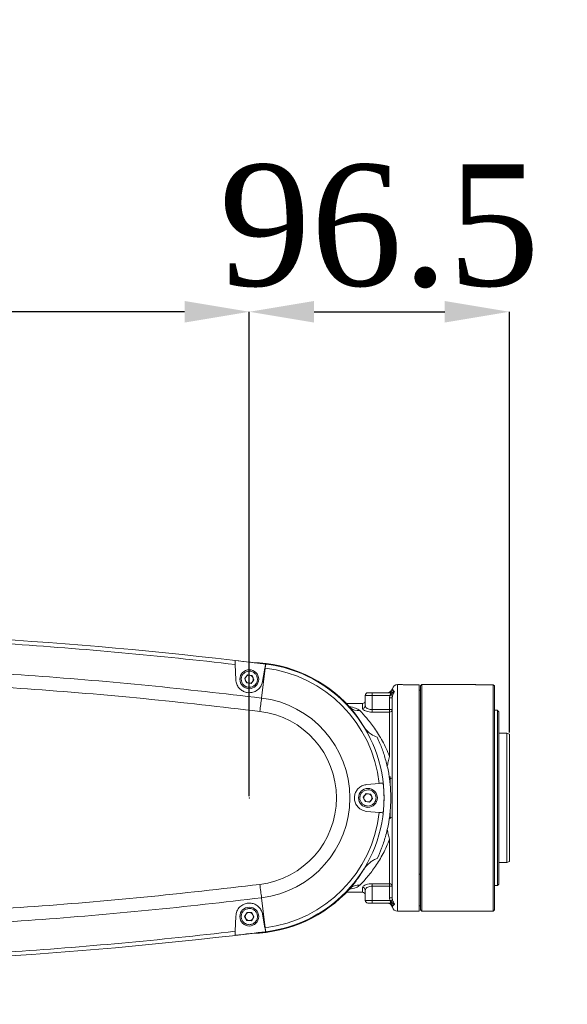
# Model space of a CAD drawing. Header units: millimetres. Extents: x 739 to 2567, y 424 to 1289.
# Tile 38 of 58: x 2066 to 2086, y 1183 to 1220. Entities that reach past the tile are written whole.
import ezdxf

# ---------------------------------------------------------------- set-up
doc = ezdxf.new("R2010")
doc.units = ezdxf.units.MM
doc.header["$PDSIZE"] = -1
doc.layers.add('5', color=7, linetype='Continuous', lineweight=35)
doc.styles.add('SLDTEXTSTYLE0', font='TXT', dxfattribs={"width": 0.7})
doc.styles.get("Standard").update_dxf_attribs({"font": 'times.ttf'})
doc.dimstyles.new('SLDDIMSTYLE3', dxfattribs={"dimtxt": 3.5, "dimasz": 2.4, "dimexe": 0, "dimexo": 0.0625, "dimgap": 0.875, "dimtad": 2, "dimlfac": 2, "dimrnd": 1e-09, "dimzin": 12, "dimdsep": 46, "dimtxsty": 'SLDTEXTSTYLE0', "dimsah": 1, "dimcen": 0.09, "dimadec": 0, "dimazin": 3, "dimtfac": 1, "dimtdec": 3, "dimtofl": 0, "dimtmove": 0, "dimatfit": 3, "dimfxl": 1, "dimfrac": 2, "dimtolj": 1, "dimtzin": 12, "dimarcsym": 0})

# ---------------------------------------------------------------- blocks, each defined once
blk = doc.blocks.new('*D124')
at = {"layer": '5', "color": 0, "lineweight": -2}
for p, q in [((2004.999, 1190.859), (2004.999, 1208.821)), ((2072.099, 1208.821), (2007.399, 1208.821)), ((2074.499, 1190.859), (2074.499, 1208.821))]:
    blk.add_line(p, q, dxfattribs=at)
at = {"layer": '5', "color": 0}
for points in [[(2007.399, 1209.221), (2007.399, 1208.421), (2004.999, 1208.821)], [(2072.099, 1208.421), (2072.099, 1209.221), (2074.499, 1208.821)]]:
    blk.add_solid(points, dxfattribs=at)
at = {"layer": 'Defpoints', "color": 0}
for p in [(2004.999, 1208.821), (2004.999, 1190.797), (2074.499, 1190.797)]:
    blk.add_point(p, dxfattribs=at)
at = {"layer": '5', "color": 0, "lineweight": 5, "insert": (2039.749, 1214.287), "char_height": 4.5, "attachment_point": 2}
blk.add_mtext('\\A1;695', dxfattribs=at)
blk = doc.blocks.new('*D125')
at = {"layer": '5', "color": 0, "lineweight": -2}
for p, q in [((2074.499, 1190.859), (2074.499, 1208.821)), ((2076.899, 1208.821), (2081.749, 1208.821)), ((2084.149, 1193.223), (2084.149, 1208.821))]:
    blk.add_line(p, q, dxfattribs=at)
at = {"layer": '5', "color": 0}
for points in [[(2076.899, 1209.221), (2076.899, 1208.421), (2074.499, 1208.821)], [(2081.749, 1208.421), (2081.749, 1209.221), (2084.149, 1208.821)]]:
    blk.add_solid(points, dxfattribs=at)
at = {"layer": 'Defpoints', "color": 0}
for p in [(2084.149, 1208.821), (2084.149, 1193.16), (2074.499, 1190.797)]:
    blk.add_point(p, dxfattribs=at)
at = {"layer": '5', "color": 0, "lineweight": 5, "insert": (2079.324, 1214.287), "char_height": 4.5, "attachment_point": 2}
blk.add_mtext('\\A1;96.5', dxfattribs=at)
blk = doc.blocks.new('*D126')
at = {"layer": '5', "color": 0, "lineweight": -2}
for p, q in [((2005.062, 1251.877), (2144.149, 1251.877)), ((2144.149, 1249.477), (2144.149, 1082.197)), ((2011.062, 1079.797), (2144.149, 1079.797))]:
    blk.add_line(p, q, dxfattribs=at)
at = {"layer": '5', "color": 0}
for points in [[(2144.549, 1249.477), (2143.749, 1249.477), (2144.149, 1251.877)], [(2143.749, 1082.197), (2144.549, 1082.197), (2144.149, 1079.797)]]:
    blk.add_solid(points, dxfattribs=at)
at = {"layer": 'Defpoints', "color": 0}
for p in [(2004.999, 1251.877), (2011, 1079.797), (2144.149, 1079.797)]:
    blk.add_point(p, dxfattribs=at)
at = {"layer": '5', "color": 0, "lineweight": 5, "insert": (2138.683, 1165.837), "char_height": 4.5, "attachment_point": 2, "rotation": 90}
blk.add_mtext('\\A1;1720.8', dxfattribs=at)

msp = doc.modelspace()

# ---------------------------------------------------------------- linework, layer by layer
at = {"color": 7, "linetype": 'Continuous', "lineweight": 5}
for p, q in [((2073.999366, 1195.179155), (2073.979685, 1195.742761)), ((2074.952504, 1194.501006), (2075.088334, 1195.610673)), ((2075.079967, 1195.611697), (2074.991466, 1195.10978)), ((2075.088334, 1195.610673), (2075.106559, 1195.759562)), ((2074.435241, 1195.357623), (2074.327705, 1195.221843)), ((2074.606597, 1195.332384), (2074.435241, 1195.357623)), ((2074.670418, 1195.171366), (2074.606597, 1195.332384)), ((2074.327705, 1195.221843), (2074.391526, 1195.060825)), ((2074.391526, 1195.060825), (2074.562883, 1195.035586)), ((2074.562883, 1195.035586), (2074.670418, 1195.171366)), ((2080.150983, 1194.996605), (2079.999062, 1194.996605)), ((2080.799062, 1194.993925), (2080.299062, 1194.993925)), ((2080.799062, 1194.993925), (2080.799062, 1186.596605)), ((2080.899062, 1194.996605), (2080.849062, 1194.946605)), ((2080.849062, 1186.646605), (2080.849062, 1194.946605)), ((2082.849062, 1194.996605), (2080.899062, 1194.996605)), ((2080.899062, 1194.996605), (2080.899062, 1186.596605)), ((2083.549062, 1194.993925), (2082.999062, 1194.993925)), ((2083.549062, 1186.596605), (2083.549062, 1194.993925)), ((2083.596352, 1194.946605), (2083.549062, 1194.993925)), ((2083.599062, 1194.946605), (2083.596352, 1194.946605)), ((2083.599062, 1194.946605), (2083.599062, 1186.646605)), ((2079.056794, 1194.596605), (2078.799062, 1194.596605)), ((2078.799062, 1194.210579), (2078.799062, 1194.596605)), ((2078.899062, 1194.696605), (2079.056794, 1194.696605)), ((2079.056794, 1194.596605), (2079.056794, 1194.696605)), ((2079.056794, 1194.696605), (2079.735811, 1194.696605)), ((2079.711456, 1194.596605), (2079.056794, 1194.596605)), ((2079.056794, 1194.069218), (2079.056794, 1194.596605)), ((2079.699062, 1194.504704), (2079.711456, 1194.596605)), ((2079.699062, 1194.504704), (2079.799062, 1194.504704)), ((2079.699062, 1194.069218), (2079.699062, 1194.504704)), ((2079.711456, 1194.596605), (2079.735811, 1194.630293)), ((2079.711456, 1194.596605), (2079.807325, 1194.570145)), ((2079.735811, 1194.630293), (2079.735811, 1194.696605)), ((2079.807325, 1194.570145), (2079.799062, 1194.504704)), ((2079.799062, 1187.088505), (2079.799062, 1194.504704)), ((2079.823561, 1194.619224), (2079.807325, 1194.570145)), ((2080.849062, 1194.796605), (2080.799062, 1194.796605)), ((2078.699062, 1194.296605), (2078.102924, 1194.296605)), ((2079.056794, 1194.069218), (2079.056794, 1193.978312)), ((2079.056794, 1194.069218), (2079.699062, 1194.069218)), ((2079.699062, 1193.978312), (2079.056794, 1193.978312)), ((2079.699062, 1194.069218), (2079.799062, 1194.069218)), ((2079.699062, 1194.069218), (2079.699062, 1193.978312)), ((2079.699062, 1192.329877), (2079.699062, 1193.978312)), ((2083.699062, 1194.046605), (2083.599062, 1194.046605)), ((2083.699062, 1194.043141), (2083.699062, 1194.046605)), ((2083.699062, 1187.546605), (2083.699062, 1194.043141)), ((2083.699062, 1194.043141), (2083.749062, 1193.993087)), ((2083.749062, 1193.993087), (2083.749062, 1187.596605)), ((2084.049062, 1193.196605), (2083.749062, 1193.196605)), ((2084.149062, 1193.160208), (2084.049062, 1193.196605)), ((2084.049062, 1192.493661), (2084.049062, 1193.196605)), ((2084.149062, 1193.160208), (2084.149062, 1192.467924)), ((2084.049062, 1188.396605), (2084.049062, 1192.493661)), ((2084.149062, 1192.467924), (2084.149062, 1188.433002)), ((2079.719062, 1191.589879), (2079.719062, 1191.310629)), ((2078.855484, 1191.294702), (2079.319057, 1191.335259)), ((2078.835241, 1190.957623), (2078.727705, 1190.821843)), ((2079.006597, 1190.932384), (2078.835241, 1190.957623)), ((2079.070418, 1190.771366), (2079.006597, 1190.932384)), ((2078.727705, 1190.821843), (2078.791526, 1190.660825)), ((2078.791526, 1190.660825), (2078.962883, 1190.635586)), ((2078.962883, 1190.635586), (2079.070418, 1190.771366)), ((2079.319057, 1190.25795), (2078.855484, 1190.298507)), ((2079.719062, 1190.303143), (2079.719062, 1190.017088)), ((2079.699062, 1187.614897), (2079.699062, 1189.263332)), ((2083.749062, 1188.396605), (2084.049062, 1188.396605)), ((2084.049062, 1188.396605), (2084.149062, 1188.433002)), ((2079.056794, 1187.614897), (2079.699062, 1187.614897)), ((2079.056794, 1187.614897), (2079.056794, 1187.523991)), ((2079.699062, 1187.614897), (2079.699062, 1187.523991)), ((2083.699062, 1187.546605), (2083.749062, 1187.596605)), ((2078.102924, 1187.296605), (2078.699062, 1187.296605)), ((2078.799062, 1187.38263), (2078.799062, 1186.996605)), ((2079.699062, 1187.523991), (2079.056794, 1187.523991)), ((2079.056794, 1187.523991), (2079.056794, 1186.996605)), ((2079.799062, 1187.523991), (2079.699062, 1187.523991)), ((2079.699062, 1187.088505), (2079.699062, 1187.523991)), ((2083.599062, 1187.546605), (2083.699062, 1187.546605)), ((2074.952504, 1187.092203), (2075.088334, 1185.982536)), ((2078.799062, 1186.996605), (2079.056794, 1186.996605)), ((2079.056794, 1186.896605), (2078.899062, 1186.896605)), ((2079.056794, 1186.996605), (2079.711456, 1186.996605)), ((2079.056794, 1186.896605), (2079.056794, 1186.996605)), ((2079.735811, 1186.896605), (2079.056794, 1186.896605)), ((2079.711456, 1186.996605), (2079.699062, 1187.088505)), ((2079.799062, 1187.088505), (2079.699062, 1187.088505)), ((2079.807325, 1187.023064), (2079.711456, 1186.996605)), ((2079.735811, 1186.962916), (2079.711456, 1186.996605)), ((2079.735811, 1186.896605), (2079.735811, 1186.962916)), ((2079.799062, 1187.088505), (2079.807325, 1187.023064)), ((2079.807325, 1187.023064), (2079.823561, 1186.973985)), ((2074.419076, 1186.550235), (2074.326021, 1186.40415)), ((2074.592116, 1186.54269), (2074.419076, 1186.550235)), ((2074.672102, 1186.389059), (2074.592116, 1186.54269)), ((2074.991466, 1186.483429), (2075.079967, 1185.981512)), ((2079.999062, 1186.596605), (2080.799062, 1186.596605)), ((2080.799062, 1186.796605), (2080.849062, 1186.796605)), ((2080.849062, 1186.646605), (2080.899062, 1186.596605)), ((2080.899062, 1186.596605), (2083.549062, 1186.596605)), ((2083.549062, 1186.596605), (2083.599062, 1186.646605)), ((2073.979685, 1185.850448), (2073.999366, 1186.414054)), ((2074.326021, 1186.40415), (2074.406007, 1186.250519)), ((2074.406007, 1186.250519), (2074.579048, 1186.242974)), ((2074.579048, 1186.242974), (2074.672102, 1186.389059)), ((2075.088334, 1185.982536), (2075.106559, 1185.833647))]:
    msp.add_line(p, q, dxfattribs=at)
at = {"color": 8, "linetype": 'Continuous', "lineweight": 5}
for p, q in [((2079.999062, 1194.996605), (2079.999062, 1186.596605)), ((2078.699062, 1194.115747), (2078.699062, 1194.296605)), ((2080.849062, 1187.968177), (2080.799062, 1187.968177)), ((2078.699062, 1187.296605), (2078.699062, 1187.477462))]:
    msp.add_line(p, q, dxfattribs=at)
at = {"color": 7, "linetype": 'Continuous', "lineweight": 5, "flags": 128}
for points in [[(2075.088334, 1195.610673), (2075.087288, 1195.610801), (2075.086243, 1195.610929), (2075.085197, 1195.611057), (2075.084151, 1195.611185), (2075.083105, 1195.611313), (2075.082059, 1195.611441), (2075.081013, 1195.611569), (2075.079967, 1195.611697)], [(2075.079967, 1185.981512), (2075.081013, 1185.98164), (2075.082059, 1185.981768), (2075.083105, 1185.981896), (2075.084151, 1185.982024), (2075.085197, 1185.982152), (2075.086243, 1185.98228), (2075.087288, 1185.982408), (2075.088334, 1185.982536)]]:
    msp.add_lwpolyline(points, dxfattribs=at)
at = {"color": 7, "linetype": 'Continuous', "lineweight": 5}
for centre in [(2074.499062, 1195.196605), (2078.899062, 1190.796605), (2074.499062, 1186.396605)]:
    msp.add_circle(centre, 0.35, dxfattribs=at)
for centre, radius, start, end in [((2053.999062, 1023.321605), 173.725, 83.02135019, 89.59224332), ((2053.999062, 1023.321605), 173.575, 83.38989578, 86.18560342), ((2053.999062, 1023.321605), 173.722424, 83.021564, 83.39725789), ((2074.499062, 1190.796605), 5.023726, 42.0890802, 88.6742263), ((2074.499062, 1190.796605), 4.85, 6.3765865, 83.0213502), ((2074.499062, 1190.796605), 5.002871, 32.3348964, 83.0340106), ((2074.499062, 1190.796605), 5, 276.9786498, 83.0213502), ((2074.499062, 1195.196605), 0.15, 141.621248, 201.621248), ((2074.499062, 1195.196605), 0.15, 81.621248, 141.621248), ((2074.499062, 1195.196605), 0.15, 21.621248, 81.621248), ((2074.499062, 1195.196605), 0.15, 321.621248, 21.621248), ((2074.499062, 1195.196605), 0.15, 201.621248, 261.621248), ((2074.499062, 1195.196605), 0.15, 261.621248, 321.621248), ((2079.999062, 1194.796605), 0.2, 90, 165.5060111), ((2074.499062, 1190.796605), 3.732051, 276.9786498, 83.0213502), ((2078.899062, 1194.596605), 0.1, 90, 180), ((2079.611763, 1194.896605), 0.2, 269.9998283, 345.4954133), ((2079.649663, 1194.895028), 0.198424, 270.0810457, 331.78032), ((2079.793779, 1194.736485), 0.120983, 241.3706588, 284.2508346), ((2078.53666, 1194.460223), 0.42844, 223.7531676, 278.2559134), ((2078.699062, 1194.396605), 0.1, 270, 0), ((2078.701579, 1194.213233), 0.097519, 268.5210553, 358.4404492), ((2074.499062, 1190.796605), 3.232051, 276.9786498, 83.0213502), ((2079.703402, 1194.073993), 0.095779, 267.4027155, 357.142682), ((2074.499062, 1190.796605), 4.997424, 353.6640302, 6.3359698), ((2079.722995, 1191.655986), 0.138621, 260.0577694, 303.2802662), ((2078.899062, 1190.796605), 0.15, 141.621248, 201.621248), ((2078.899062, 1190.796605), 0.15, 81.621248, 141.621248), ((2078.899062, 1190.796605), 0.15, 21.621248, 81.621248), ((2078.899062, 1190.796605), 0.15, 321.621248, 21.621248), ((2078.899062, 1190.796605), 0.15, 201.621248, 261.621248), ((2078.899062, 1190.796605), 0.15, 261.621248, 321.621248), ((2074.499062, 1190.796605), 4.85, 276.9786498, 353.6234135), ((2079.722995, 1189.937223), 0.138621, 56.7197338, 99.9422306), ((2074.499062, 1190.796605), 5.002871, 276.9687215, 327.6651036), ((2078.53666, 1187.132986), 0.42844, 81.7440866, 136.2468324), ((2079.703402, 1187.519216), 0.095779, 2.857318, 92.5972845), ((2074.499062, 1190.796605), 5.023726, 271.3257737, 317.9109198), ((2078.701579, 1187.379976), 0.097519, 1.5595508, 91.4789447), ((2078.699062, 1187.196605), 0.1, 0, 90), ((2078.899062, 1186.996605), 0.1, 180, 270), ((2079.611763, 1186.696605), 0.2, 14.4856094, 90.0001717), ((2079.649663, 1186.698181), 0.198424, 28.21968, 89.9189543), ((2079.793779, 1186.856724), 0.120983, 75.7491654, 118.6293412), ((2074.499062, 1186.396605), 0.15, 147.5033187, 207.5033187), ((2074.499062, 1186.396605), 0.15, 87.5033187, 147.5033187), ((2074.499062, 1186.396605), 0.15, 27.5033187, 87.5033187), ((2074.499062, 1186.396605), 0.15, 327.5033187, 27.5033187), ((2079.999062, 1186.796605), 0.2, 194.4950337, 270), ((2074.499062, 1186.396605), 0.15, 207.5033187, 267.5033187), ((2074.499062, 1186.396605), 0.15, 267.5033187, 327.5033187), ((2053.999062, 1358.271605), 173.725, 270.40775668, 276.97864981), ((2053.999062, 1358.271605), 173.575, 273.81439658, 276.61010422), ((2053.999062, 1358.271605), 173.722424, 276.60274211, 276.978436)]:
    msp.add_arc(centre, radius, start, end, dxfattribs=at)
for points, knots in [([(2049.698572, 1195.725008), (2051.104288, 1195.750151), (2053.915718, 1195.800439), (2058.133587, 1195.744951), (2062.348863, 1195.594265), (2066.558954, 1195.336592), (2070.762419, 1194.983917), (2073.555809, 1194.661977), (2074.952504, 1194.501006)], [0, 0, 0, 0, 0.166666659, 0.333333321, 0.499999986, 0.666666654, 0.833333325, 1, 1, 1, 1]), ([(2073.974481, 1195.891773), (2073.974752, 1195.884011), (2073.975294, 1195.868488), (2073.977277, 1195.811707), (2073.978965, 1195.763375), (2073.979685, 1195.742761)], [0, 0, 0, 0, 0.364530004, 0.728971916, 1, 1, 1, 1]), ([(2075.079967, 1195.611697), (2075.08474, 1195.638765), (2075.094285, 1195.6929), (2075.102709, 1195.740675), (2075.104751, 1195.752252), (2075.105603, 1195.757084)], [0, 0, 0, 0, 0.368149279, 0.736313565, 1, 1, 1, 1]), ([(2074.891754, 1194.004711), (2073.458303, 1194.169615), (2070.591381, 1194.499426), (2066.275988, 1194.856498), (2061.952784, 1195.113176), (2057.624322, 1195.257009), (2053.294295, 1195.300195), (2050.409073, 1195.23672), (2048.966461, 1195.204982)], [0, 0, 0, 0, 0.166627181, 0.333256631, 0.499994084, 0.666733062, 0.83336635, 1, 1, 1, 1]), ([(2074.609603, 1194.917713), (2074.573049, 1194.907558), (2074.516615, 1194.891882), (2074.437839, 1194.900835), (2074.379246, 1194.919306), (2074.325376, 1194.949307), (2074.265992, 1195.000974), (2074.213401, 1195.083381), (2074.195258, 1195.179423), (2074.203115, 1195.257743), (2074.221793, 1195.316488), (2074.251824, 1195.370103), (2074.303072, 1195.4306), (2074.354937, 1195.457851), (2074.388521, 1195.475496)], [0, 0, 0, 0, 0.119721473, 0.184832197, 0.249999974, 0.315110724, 0.380278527, 0.5, 0.619721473, 0.684832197, 0.749999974, 0.815110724, 0.880278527, 1, 1, 1, 1]), ([(2074.388521, 1195.475496), (2074.425075, 1195.485651), (2074.481508, 1195.501327), (2074.560285, 1195.492374), (2074.618877, 1195.473903), (2074.672747, 1195.443902), (2074.732132, 1195.392235), (2074.784723, 1195.309828), (2074.802865, 1195.213786), (2074.795009, 1195.135467), (2074.77633, 1195.076721), (2074.746299, 1195.023106), (2074.695052, 1194.962609), (2074.643187, 1194.935358), (2074.609603, 1194.917713)], [0, 0, 0, 0, 0.119721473, 0.184832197, 0.249999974, 0.315110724, 0.380278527, 0.5, 0.619721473, 0.684832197, 0.749999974, 0.815110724, 0.880278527, 1, 1, 1, 1]), ([(2074.991466, 1195.10978), (2074.969324, 1195.038304), (2074.928303, 1194.905878), (2074.773745, 1194.764404), (2074.599201, 1194.69602), (2074.428931, 1194.693252), (2074.281324, 1194.738571), (2074.157408, 1194.821618), (2074.060757, 1194.940214), (2074.009578, 1195.065575), (2074.002122, 1195.148509), (2073.999366, 1195.179155)], [0, 0, 0, 0, 0.162678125, 0.301394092, 0.422956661, 0.526512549, 0.62053072, 0.714861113, 0.817081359, 0.932406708, 1, 1, 1, 1]), ([(2080.299062, 1194.993925), (2080.28221, 1194.993986), (2080.248506, 1194.994107), (2080.203482, 1194.994959), (2080.16988, 1194.99588), (2080.150827, 1194.996541), (2080.150939, 1194.996538), (2080.150983, 1194.996537)], [0, 0, 0, 0, 0.214744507, 0.429485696, 0.644312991, 0.859196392, 1, 1, 1, 1]), ([(2082.999062, 1194.993925), (2082.982204, 1194.993986), (2082.948489, 1194.994108), (2082.90355, 1194.994956), (2082.869622, 1194.99589), (2082.851627, 1194.996512), (2082.849791, 1194.996578), (2082.849062, 1194.996605)], [0, 0, 0, 0, 0.2146006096, 0.4291979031, 0.6438812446, 0.8586206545, 1, 1, 1, 1]), ([(2079.649944, 1194.696605), (2079.636368, 1194.696605), (2079.612595, 1194.696605), (2079.612013, 1194.696605), (2079.611763, 1194.696605)], [0, 0, 0, 0, 0.571091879, 1, 1, 1, 1]), ([(2079.735811, 1194.630293), (2079.736203, 1194.630687), (2079.75241, 1194.64695), (2079.775419, 1194.662842), (2079.819525, 1194.692589), (2079.851522, 1194.714768), (2079.876935, 1194.737105), (2079.882463, 1194.742244), (2079.882668, 1194.742434)], [0, 0, 0, 0, 0.008736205, 0.360692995, 0.448676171, 0.877001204, 0.995442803, 1, 1, 1, 1]), ([(2079.735811, 1194.696605), (2079.763072, 1194.698922), (2079.815579, 1194.703385), (2079.860885, 1194.729755), (2079.882668, 1194.742434)], [0, 0, 0, 0, 0.51920228, 1, 1, 1, 1]), ([(2079.882668, 1194.742434), (2079.882592, 1194.742293), (2079.88081, 1194.738947), (2079.872194, 1194.722664), (2079.861306, 1194.701638), (2079.843538, 1194.665502), (2079.832544, 1194.642026), (2079.823793, 1194.619812), (2079.823561, 1194.619224)], [0, 0, 0, 0, 0.004438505, 0.1052249, 0.501853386, 0.591394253, 0.989186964, 1, 1, 1, 1]), ([(2079.824503, 1194.801203), (2079.830655, 1194.790937), (2079.840945, 1194.773764), (2079.8707, 1194.75142), (2079.882668, 1194.742434)], [0, 0, 0, 0, 0.597802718, 1, 1, 1, 1]), ([(2078.261845, 1194.134299), (2078.262474, 1194.134009), (2078.26444, 1194.133101), (2078.246047, 1194.143552), (2078.22821, 1194.164567), (2078.221659, 1194.172284)], [0, 0, 0, 0, 0.229409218, 0.7170139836, 1, 1, 1, 1]), ([(2078.726169, 1193.472476), (2078.725182, 1193.474096), (2078.636564, 1193.619646), (2078.453741, 1193.887379), (2078.303377, 1194.070929), (2078.227187, 1194.163934)], [0, 0, 0, 0, 0.005522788, 0.496096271, 1, 1, 1, 1]), ([(2078.799062, 1194.210579), (2078.801238, 1194.198533), (2078.805914, 1194.17264), (2078.843468, 1194.132896), (2078.901676, 1194.09859), (2078.974684, 1194.074157), (2079.029549, 1194.070857), (2079.056794, 1194.069218)], [0, 0, 0, 0, 0.193830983, 0.416614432, 0.619941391, 0.81126561, 1, 1, 1, 1]), ([(2078.598182, 1194.036223), (2078.681049, 1193.948142), (2078.849287, 1193.769318), (2079.149444, 1193.386815), (2079.394775, 1192.994575), (2079.578035, 1192.632719), (2079.658723, 1192.430816), (2079.699062, 1192.329877)], [0, 0, 0, 0, 0.2398170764, 0.4868824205, 0.7391555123, 0.8695937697, 1, 1, 1, 1]), ([(2079.056794, 1193.978312), (2079.01912, 1193.979876), (2078.944047, 1193.982991), (2078.842745, 1194.006457), (2078.761348, 1194.039839), (2078.708588, 1194.078781), (2078.702081, 1194.10403), (2078.699062, 1194.115747)], [0, 0, 0, 0, 0.196890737, 0.39234704, 0.594568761, 0.81186095, 1, 1, 1, 1]), ([(2079.24418, 1193.043013), (2079.1661, 1193.0775), (2078.974139, 1193.162288), (2078.815256, 1193.337107), (2078.736746, 1193.456404), (2078.726169, 1193.472476)], [0, 0, 0, 0, 0.372358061, 0.915442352, 1, 1, 1, 1]), ([(2079.618134, 1191.961763), (2079.579716, 1192.111844), (2079.502032, 1192.415312), (2079.368492, 1192.770271), (2079.277975, 1192.968867), (2079.24418, 1193.043013)], [0, 0, 0, 0, 0.380091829, 0.768557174, 1, 1, 1, 1]), ([(2079.699062, 1192.329877), (2079.698739, 1192.328717), (2079.680452, 1192.263105), (2079.646743, 1192.141575), (2079.627339, 1192.019617), (2079.618134, 1191.961763)], [0, 0, 0, 0, 0.00936938, 0.530066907, 1, 1, 1, 1]), ([(2079.699062, 1191.519446), (2079.689512, 1191.583826), (2079.667689, 1191.730937), (2079.635971, 1191.878678), (2079.618134, 1191.961763)], [0, 0, 0, 0, 0.437626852, 1, 1, 1, 1]), ([(2078.855484, 1190.298507), (2078.782608, 1190.314265), (2078.646832, 1190.343623), (2078.500246, 1190.478178), (2078.417983, 1190.632074), (2078.391166, 1190.787411), (2078.412178, 1190.937236), (2078.472014, 1191.069661), (2078.569794, 1191.182716), (2078.701185, 1191.267095), (2078.804098, 1191.285508), (2078.855484, 1191.294702)], [0, 0, 0, 0, 0.159474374, 0.297118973, 0.396868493, 0.497025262, 0.587341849, 0.676726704, 0.774762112, 0.887537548, 1, 1, 1, 1]), ([(2079.465961, 1191.348112), (2079.458245, 1191.347437), (2079.442815, 1191.346087), (2079.386559, 1191.341165), (2079.338948, 1191.337), (2079.319057, 1191.335259)], [0, 0, 0, 0, 0.3679716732, 0.7359412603, 1, 1, 1, 1]), ([(2079.699062, 1190.073763), (2079.718541, 1190.253326), (2079.754024, 1190.58043), (2079.749715, 1191.070682), (2079.716082, 1191.36865), (2079.699062, 1191.519446)], [0, 0, 0, 0, 0.375437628, 0.683921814, 1, 1, 1, 1]), ([(2079.009603, 1190.517713), (2078.973049, 1190.507558), (2078.916615, 1190.491882), (2078.837839, 1190.500835), (2078.779246, 1190.519306), (2078.725376, 1190.549307), (2078.665992, 1190.600974), (2078.613401, 1190.683381), (2078.595258, 1190.779423), (2078.603115, 1190.857743), (2078.621793, 1190.916488), (2078.651824, 1190.970103), (2078.703072, 1191.0306), (2078.754937, 1191.057851), (2078.788521, 1191.075496)], [0, 0, 0, 0, 0.119721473, 0.184832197, 0.249999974, 0.315110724, 0.380278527, 0.5, 0.619721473, 0.684832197, 0.749999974, 0.815110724, 0.880278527, 1, 1, 1, 1]), ([(2078.788521, 1191.075496), (2078.825075, 1191.085651), (2078.881508, 1191.101327), (2078.960285, 1191.092374), (2079.018877, 1191.073903), (2079.072747, 1191.043902), (2079.132132, 1190.992235), (2079.184723, 1190.909828), (2079.202865, 1190.813786), (2079.195009, 1190.735467), (2079.17633, 1190.676721), (2079.146299, 1190.623106), (2079.095052, 1190.562609), (2079.043187, 1190.535358), (2079.009603, 1190.517713)], [0, 0, 0, 0, 0.119721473, 0.184832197, 0.249999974, 0.315110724, 0.380278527, 0.5, 0.619721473, 0.684832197, 0.749999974, 0.815110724, 0.880278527, 1, 1, 1, 1]), ([(2079.319057, 1190.25795), (2079.346411, 1190.255557), (2079.401118, 1190.25077), (2079.449381, 1190.246548), (2079.461077, 1190.245525), (2079.465961, 1190.245097)], [0, 0, 0, 0, 0.368074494, 0.736152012, 1, 1, 1, 1]), ([(2079.699062, 1190.073763), (2079.689512, 1190.009383), (2079.667689, 1189.862272), (2079.635971, 1189.714531), (2079.618134, 1189.631446)], [0, 0, 0, 0, 0.437626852, 1, 1, 1, 1]), ([(2079.24418, 1188.550196), (2079.299213, 1188.673436), (2079.410278, 1188.922155), (2079.534729, 1189.291925), (2079.595313, 1189.538547), (2079.618134, 1189.631446)], [0, 0, 0, 0, 0.379724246, 0.766352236, 1, 1, 1, 1]), ([(2079.618134, 1189.631446), (2079.627339, 1189.573592), (2079.646743, 1189.451634), (2079.680452, 1189.330104), (2079.698739, 1189.264492), (2079.699062, 1189.263332)], [0, 0, 0, 0, 0.469933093, 0.99063062, 1, 1, 1, 1]), ([(2079.699062, 1189.263332), (2079.690902, 1189.241888), (2079.611303, 1189.032705), (2079.433148, 1188.658522), (2079.148816, 1188.2066), (2078.904927, 1187.894933), (2078.721295, 1187.686217), (2078.639216, 1187.600059), (2078.598182, 1187.556986)], [0, 0, 0, 0, 0.027303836, 0.266347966, 0.51289167, 0.753001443, 0.876518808, 1, 1, 1, 1]), ([(2078.726169, 1188.120733), (2078.763804, 1188.1743), (2078.840186, 1188.283016), (2078.973413, 1188.405353), (2079.108304, 1188.499015), (2079.198424, 1188.532961), (2079.24418, 1188.550196)], [0, 0, 0, 0, 0.285814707, 0.580081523, 0.786796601, 1, 1, 1, 1]), ([(2078.227187, 1187.429275), (2078.301775, 1187.519004), (2078.453092, 1187.701039), (2078.634288, 1187.979521), (2078.726169, 1188.120733)], [0, 0, 0, 0, 0.492920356, 1, 1, 1, 1]), ([(2048.966461, 1186.388227), (2050.409063, 1186.35649), (2053.294274, 1186.293015), (2057.624302, 1186.336201), (2061.952763, 1186.480032), (2066.275967, 1186.736708), (2070.59136, 1187.093781), (2073.458292, 1187.423593), (2074.891754, 1187.588498)], [0, 0, 0, 0, 0.166632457, 0.333265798, 0.500005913, 0.666742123, 0.833371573, 1, 1, 1, 1]), ([(2078.699062, 1187.477462), (2078.70352, 1187.491828), (2078.712464, 1187.520644), (2078.781107, 1187.564128), (2078.8806, 1187.598013), (2078.980001, 1187.613351), (2079.03907, 1187.61454), (2079.056794, 1187.614897)], [0, 0, 0, 0, 0.229027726, 0.459420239, 0.689855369, 0.906937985, 1, 1, 1, 1]), ([(2078.224629, 1187.426291), (2078.224695, 1187.426383), (2078.236495, 1187.442715), (2078.258398, 1187.455776), (2078.262612, 1187.458891), (2078.264598, 1187.460359)], [0, 0, 0, 0, 0.002974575, 0.530306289, 1, 1, 1, 1]), ([(2079.056794, 1187.523991), (2079.044011, 1187.523623), (2079.001062, 1187.522386), (2078.928557, 1187.506198), (2078.857415, 1187.471219), (2078.808664, 1187.426878), (2078.802265, 1187.39739), (2078.799062, 1187.38263)], [0, 0, 0, 0, 0.088981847, 0.298972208, 0.528597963, 0.764028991, 1, 1, 1, 1]), ([(2074.952504, 1187.092203), (2073.555809, 1186.931232), (2070.762419, 1186.609292), (2066.558954, 1186.256617), (2062.348863, 1185.998944), (2058.133587, 1185.848258), (2053.915718, 1185.79277), (2051.104288, 1185.843058), (2049.698572, 1185.868202)], [0, 0, 0, 0, 0.166666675, 0.333333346, 0.500000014, 0.666666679, 0.833333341, 1, 1, 1, 1]), ([(2073.999366, 1186.414054), (2074.008047, 1186.475517), (2074.025442, 1186.598681), (2074.136303, 1186.757607), (2074.289577, 1186.86203), (2074.454128, 1186.90277), (2074.607788, 1186.891951), (2074.747288, 1186.839046), (2074.868306, 1186.745138), (2074.955643, 1186.622012), (2074.980149, 1186.52721), (2074.991466, 1186.483429)], [0, 0, 0, 0, 0.134930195, 0.270384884, 0.391021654, 0.494046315, 0.587894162, 0.682343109, 0.784888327, 0.900659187, 1, 1, 1, 1]), ([(2079.882668, 1186.850775), (2079.882463, 1186.850966), (2079.857701, 1186.873986), (2079.810431, 1186.907633), (2079.758722, 1186.940673), (2079.738269, 1186.96053), (2079.735811, 1186.962916)], [0, 0, 0, 0, 0.004557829, 0.551079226, 0.94605195, 1, 1, 1, 1]), ([(2079.882668, 1186.850775), (2079.860885, 1186.863454), (2079.815579, 1186.889824), (2079.763072, 1186.894287), (2079.735811, 1186.896605)], [0, 0, 0, 0, 0.48079772, 1, 1, 1, 1]), ([(2079.823561, 1186.973985), (2079.824982, 1186.970438), (2079.835698, 1186.943682), (2079.851863, 1186.910425), (2079.867115, 1186.880393), (2079.876021, 1186.863314), (2079.8804, 1186.85503), (2079.882592, 1186.850916), (2079.882668, 1186.850775)], [0, 0, 0, 0, 0.066021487, 0.498035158, 0.745894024, 0.87065372, 0.995562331, 1, 1, 1, 1]), ([(2079.882668, 1186.850775), (2079.869523, 1186.840741), (2079.840337, 1186.818461), (2079.830119, 1186.801389), (2079.824503, 1186.792006)], [0, 0, 0, 0, 0.450379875, 1, 1, 1, 1]), ([(2074.637602, 1186.130509), (2074.602281, 1186.116663), (2074.547751, 1186.095285), (2074.468472, 1186.096118), (2074.408295, 1186.108488), (2074.351634, 1186.13281), (2074.287267, 1186.178118), (2074.226508, 1186.254702), (2074.198619, 1186.348379), (2074.198408, 1186.427092), (2074.210967, 1186.487442), (2074.235346, 1186.543852), (2074.280123, 1186.609282), (2074.328923, 1186.641705), (2074.360522, 1186.6627)], [0, 0, 0, 0, 0.119721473, 0.184832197, 0.249999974, 0.315110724, 0.380278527, 0.5, 0.619721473, 0.684832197, 0.749999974, 0.815110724, 0.880278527, 1, 1, 1, 1]), ([(2074.360522, 1186.6627), (2074.395842, 1186.676546), (2074.450372, 1186.697924), (2074.529652, 1186.697091), (2074.589829, 1186.684721), (2074.64649, 1186.660399), (2074.710856, 1186.615091), (2074.771615, 1186.538507), (2074.799505, 1186.44483), (2074.799716, 1186.366117), (2074.787156, 1186.305767), (2074.762778, 1186.249357), (2074.718, 1186.183927), (2074.669201, 1186.151504), (2074.637602, 1186.130509)], [0, 0, 0, 0, 0.1197214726, 0.184832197, 0.2499999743, 0.3151107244, 0.3802785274, 0.5, 0.6197214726, 0.684832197, 0.7499999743, 0.8151107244, 0.8802785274, 1, 1, 1, 1]), ([(2073.979685, 1185.850448), (2073.978717, 1185.82274), (2073.976782, 1185.767316), (2073.975068, 1185.718251), (2073.974654, 1185.706371), (2073.974481, 1185.701436)], [0, 0, 0, 0, 0.368822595, 0.737767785, 1, 1, 1, 1]), ([(2075.105603, 1185.836125), (2075.104257, 1185.843755), (2075.101567, 1185.859013), (2075.091755, 1185.91466), (2075.083446, 1185.961783), (2075.079967, 1185.981512)], [0, 0, 0, 0, 0.367623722, 0.735236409, 1, 1, 1, 1])]:
    msp.add_open_spline(points, degree=3, knots=knots, dxfattribs=at)
for points in [[(2074.891754, 1194.004711), (2074.902415, 1194.091803), (2074.923736, 1194.265989), (2074.942915, 1194.422667), (2074.952504, 1194.501006)], [(2074.891754, 1187.588498), (2074.902415, 1187.501406), (2074.923736, 1187.32722), (2074.942915, 1187.170542), (2074.952504, 1187.092203)]]:
    msp.add_open_spline(points, degree=3, dxfattribs=at)
at = {"color": 8, "linetype": 'Continuous', "lineweight": 5}
for points, knots in [([(2079.805414, 1194.846602), (2079.805413, 1194.846603), (2079.803113, 1194.852527), (2079.807146, 1194.837484), (2079.81822, 1194.814337), (2079.824503, 1194.801203)], [0, 0, 0, 0, 0.000063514, 0.432637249, 1, 1, 1, 1]), ([(2078.207793, 1194.182099), (2078.292518, 1194.165977), (2078.459372, 1194.134227), (2078.552395, 1194.06855), (2078.598182, 1194.036223)], [0, 0, 0, 0, 0.507779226, 1, 1, 1, 1]), ([(2078.598182, 1187.556986), (2078.557876, 1187.527468), (2078.467813, 1187.46151), (2078.301644, 1187.429977), (2078.209841, 1187.412556)], [0, 0, 0, 0, 0.447533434, 1, 1, 1, 1]), ([(2079.824503, 1186.792006), (2079.822879, 1186.789141), (2079.806397, 1186.760051), (2079.80588, 1186.752982), (2079.805415, 1186.746609)], [0, 0, 0, 0, 0.098505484, 1, 1, 1, 1])]:
    msp.add_open_spline(points, degree=3, knots=knots, dxfattribs=at)
at = {"layer": '5', "lineweight": 5}
msp.add_arc((2004.999062, 1127.796605), 124.080311, 315, 195, dxfattribs=at)
msp.add_point((2074.499062, 1190.796605), dxfattribs=at)

# ---------------------------------------------------------------- dimensions: what is measured, and where the dimension line sits
at = {"layer": '5', "color": 3, "lineweight": 5}
dim = msp.add_linear_dim(base=(2144.149062, 1079.796605), p1=(2004.999062, 1251.876916), p2=(2010.999747, 1079.796605), angle=90, text='1720.8', dimstyle='SLDDIMSTYLE3', override={"dimtxt": 4.5, "dimgap": 0.875, "dimtad": 1, "dimdec": 0, "dimlfac": 2, "dimpost": '<>', "dimtxsty": 'Standard', "dimse1": 0, "dimse2": 0, "dimsd1": 0, "dimsd2": 0, "dimtofl": 0, "dimtvp": 0.1, "dimfrac": 0}, dxfattribs=at)
dim.commit()
dim.dimension.update_dxf_attribs({"geometry": '*D126', "text_midpoint": (2144.149062, 1165.83676), "dimtype": 160})
at = {"layer": '5', "color": 1, "lineweight": 5}
for base, p2, text, picture, middle in [((2004.999062, 1208.821329), (2004.999062, 1190.796605), '695', '*D124', (2039.749062, 1208.821329)), ((2084.149062, 1208.821329), (2084.149062, 1193.160208), '96.5', '*D125', (2079.324062, 1208.821329))]:
    dim = msp.add_linear_dim(base=base, p1=(2074.499062, 1190.796605), p2=p2, text=text, dimstyle='SLDDIMSTYLE3', override={"dimtxt": 4.5, "dimtad": 1, "dimdec": 0, "dimpost": '<>', "dimtxsty": 'Standard', "dimtvp": 0.1, "dimfrac": 0}, dxfattribs=at)
    dim.commit()
    dim.dimension.update_dxf_attribs({"geometry": picture, "text_midpoint": middle, "dimtype": 160})

doc.saveas('drawing.dxf')
